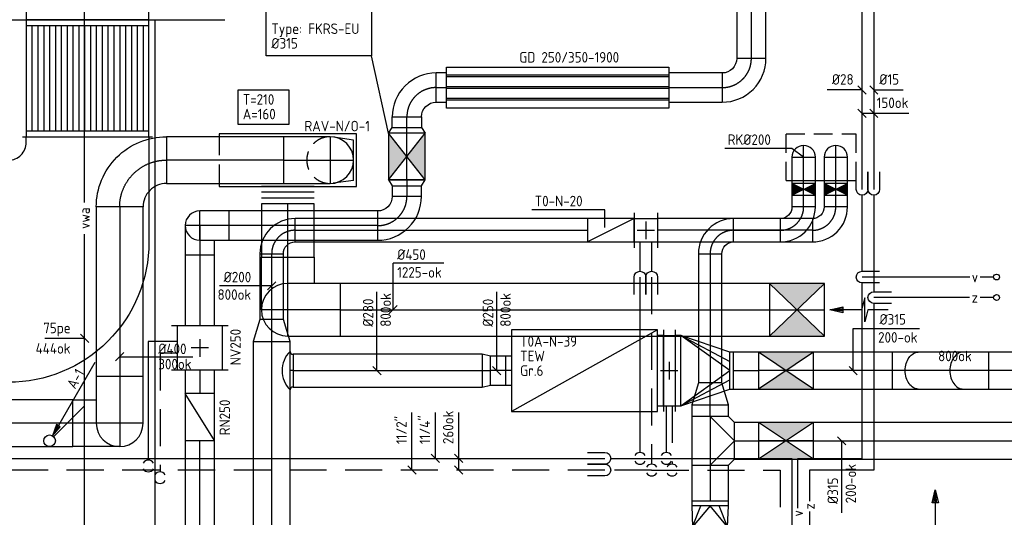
# Model space of a CAD drawing. Header units: millimetres. Extents: x 83336 to 140913, y 137697 to 176199.
# Tile 26 of 45: x 105045 to 113466, y 160746 to 165000. Entities that reach past the tile are written whole.
import ezdxf
from ezdxf.enums import TextEntityAlignment as Align

# ---------------------------------------------------------------- set-up
doc = ezdxf.new("R2010")
doc.units = ezdxf.units.MM
doc.header["$LTSCALE"] = 50
for name, pattern in [('CENTER2', [28.575, 19.05, -3.175, 3.175, -3.175]), ('CENTRE', [2, 1.25, -0.25, 0.25, -0.25]), ('DASHED2', [9.525, 6.35, -3.175]), ('HIDDEN2', [4.7625, 3.175, -1.5875])]:
    doc.linetypes.add(name, pattern=pattern)
doc.layers.get('0').update_dxf_attribs({"linetype": 'CONTINUOUS'})
for name, color, linetype in [('08', 252, 'CONTINUOUS'), ('AL23----_VLOEREN', 8, 'CONTINUOUS'), ('WL52----_PIJL', 2, 'CONTINUOUS'), ('WL520000_VWA', 4, 'CONTINUOUS'), ('WL54----_SYMBOOL', 2, 'CONTINUOUS'), ('WL540000_V', 1, 'CONTINUOUS'), ('WL540000_Z', 1, 'CONTINUOUS'), ('WL561---_SYMBOOL', 2, 'CONTINUOUS'), ('WL5611--_CV-A', 3, 'CONTINUOUS'), ('WL5612--_CV-R', 3, 'DASHED2'), ('WL570---_HARTLIJN', 1, 'CENTRE'), ('WL5771--_T_KANAAL-C', 3, 'CONTINUOUS'), ('WL5771--_T_KANAAL-H', 1, 'CONTINUOUS'), ('WL5771--_T_KANAAL-H2', 1, 'CONTINUOUS'), ('WL5771--_T_ORNAMENT-C', 2, 'CONTINUOUS'), ('WL5771--_T_PIJL', 1, 'CONTINUOUS'), ('WL5772--_R_FLEX-C', 2, 'CONTINUOUS'), ('WL5772--_R_KANAAL-C', 4, 'CONTINUOUS'), ('WL5772--_R_KANAAL-H', 1, 'CONTINUOUS'), ('WL5772--_R_KANAAL-H2', 1, 'CONTINUOUS'), ('WL5772--_R_PIJL', 1, 'CONTINUOUS'), ('WL5773--_HARTLIJN', 1, 'CENTER2'), ('WM520---_MATEN-B', 1, 'CONTINUOUS'), ('WM540---_MATEN-B', 1, 'CONTINUOUS'), ('WM560---_MATEN-B', 1, 'CONTINUOUS'), ('WM570---_R_MATEN-B', 1, 'CONTINUOUS'), ('WM570---_T_MATEN-B', 1, 'CONTINUOUS'), ('WM5771--_T_MATEN-B', 1, 'CONTINUOUS'), ('WT520---_CODE', 7, 'CONTINUOUS'), ('WT540---_CODE', 7, 'CONTINUOUS'), ('WT5771--_BIJSCHRIFT', 7, 'CONTINUOUS'), ('WT5772--_BIJSCHRIFT', 7, 'CONTINUOUS')]:
    doc.layers.add(name, color=color, linetype=linetype)
doc.styles.add('CV-MAATVOEREN', font='simplex.shx')
doc.styles.add('MAATVOERING', font='iso.shx')
doc.styles.add('NORTXT', font='isocp.shx')
doc.styles.add('SA-BEMATEN', font='iso.shx')
doc.styles.add('Smalschuin', font='isocp.shx')

# ---------------------------------------------------------------- blocks, each defined once
blk = doc.blocks.new('OBO20000090ZH')
blk.add_lwpolyline([(-100, -200), (100, -200), (100, 0, 1), (-100, 0)], format="xyb", close=True)
at = {"layer": 'WL5773--_HARTLIJN'}
for points in [[(0, -200), (0, 100)], [(-100, 0), (100, 0)]]:
    blk.add_lwpolyline(points, dxfattribs=at)
blk = doc.blocks.new('SS53TP06')
blk.add_circle((0, 0), 0.5)
blk = doc.blocks.new('MVLINE')
blk.add_line((35.4, -35.4), (-35.4, 35.4))
blk = doc.blocks.new('BO_WZ')
blk.add_lwpolyline([(-1.5, 0.5), (0, 0.5, -1), (0, -0.5), (-1.5, -0.5)], format="xyb")
at = {"invisible_edges": 15}
for points in [[(-0.6, 0.5, 0), (-0.6, -0.5, 0), (0, -0.5, 0), (0, 0.5, 0)], [(0, 0, 0), (0.155, 0.476, 0), (0, 0.5, 0)], [(0, 0, 0), (0.294, 0.405, 0), (0.155, 0.476, 0)], [(0, 0, 0), (0.405, 0.294, 0), (0.294, 0.405, 0)], [(0, 0, 0), (0.476, 0.155, 0), (0.405, 0.294, 0)], [(0, 0, 0), (0.5, 0, 0), (0.476, 0.155, 0)], [(0, 0, 0), (0, -0.5, 0), (0.155, -0.476, 0)], [(0, 0, 0), (0.155, -0.476, 0), (0.294, -0.405, 0)], [(0, 0, 0), (0.294, -0.405, 0), (0.405, -0.294, 0)], [(0, 0, 0), (0.405, -0.294, 0), (0.476, -0.155, 0)], [(0, 0, 0), (0.476, -0.155, 0), (0.5, 0, 0)]]:
    blk.add_3dface(points, dxfattribs=at)
blk = doc.blocks.new('KARO')
for p, q in [((1, 0.5), (0, 0.5)), ((0, -0.5), (1, -0.5))]:
    blk.add_line(p, q)
at = {"layer": 'WL5773--_HARTLIJN'}
blk.add_line((0, 0), (1, 0), dxfattribs=at)
blk = doc.blocks.new('OBK3150047000')
blk.add_lwpolyline([(0, -157.5), (470, -157.5), (470, 157.5), (0, 157.5)], close=True)
at = {"layer": 'WL5771--_T_KANAAL-H'}
for p, q in [((0, -157.5), (470, 157.5)), ((0, 157.5), (470, -157.5))]:
    blk.add_line(p, q, dxfattribs=at)
at = {"layer": 'WL5771--_T_KANAAL-H2'}
for points in [[(0, 157.5), (470, 157.5), (235, 0)], [(0, -157.5), (470, -157.5), (235, 0)]]:
    blk.add_solid(points, dxfattribs=at)
at = {"layer": 'WL5773--_HARTLIJN'}
blk.add_line((0, 0), (470, 0), dxfattribs=at)
blk = doc.blocks.new('afzpijl')
for points in [[(0, -10), (0, -6.52), (-2.06, -5.97), (2.06, -5.97), (0, -5.41), (0, 0)], [(-0.26, -2.22), (0, 0)], [(0.26, -2.22), (0, 0)]]:
    blk.add_lwpolyline(points)
blk.add_lwpolyline([(0.52, -2.22), (-0.52, -2.22), (0, 0)], close=True)
blk = doc.blocks.new('OBK4500047000')
blk.add_lwpolyline([(0, -225), (470, -225), (470, 225), (0, 225)], close=True)
at = {"layer": 'WL5772--_R_KANAAL-H'}
for p, q in [((0, -225), (470, 225)), ((0, 225), (470, -225))]:
    blk.add_line(p, q, dxfattribs=at)
at = {"layer": 'WL5772--_R_KANAAL-H2'}
for points in [[(0, 225), (470, 225), (235, 0)], [(0, -225), (470, -225), (235, 0)]]:
    blk.add_solid(points, dxfattribs=at)
at = {"layer": 'WL5773--_HARTLIJN'}
blk.add_line((0, 0), (470, 0), dxfattribs=at)
blk = doc.blocks.new('RB45DO')
blk.add_lwpolyline([(0.707107, 0.5), (0, 0.5), (0, -0.5), (0.707107, -0.5, 0.133256), (0.835518, -0.465158, 0.106756), (0.957107, -0.353553, 0.082828), (1.032249, -0.198077, 0.071352), (1.06066, 0, 0.071352), (1.032249, 0.198077, 0.082828), (0.957107, 0.353553, 0.106756), (0.835518, 0.465158, 0.133256)], format="xyb", close=True)
at = {"layer": 'WL570---_HARTLIJN'}
blk.add_line((0, 0), (1.06066, 0), dxfattribs=at)
blk = doc.blocks.new('OBO31500045N')
at = {"xscale": 315, "yscale": 315, "zscale": 315}
blk.add_blockref('RB45DO', (0, 0), dxfattribs=at)
blk = doc.blocks.new('RB45UP')
blk.add_lwpolyline([(0, -0.5), (0.707107, -0.5), (0.707107, 0.5), (0, 0.5, -0.133256), (0.128411, 0.465158, -0.106756), (0.25, 0.353553, -0.082828), (0.325143, 0.198077, -0.071352), (0.353553, 0, -0.071352), (0.325143, -0.198077, -0.082828), (0.25, -0.353553, -0.106756), (0.128411, -0.465158, -0.133256)], format="xyb", close=True)
at = {"layer": 'WL570---_HARTLIJN'}
blk.add_line((0, 0), (0.707107, 0), dxfattribs=at)
blk = doc.blocks.new('OBO31500045O')
at = {"xscale": 315, "yscale": 315, "zscale": 315}
blk.add_blockref('RB45UP', (0, 0), dxfattribs=at)
blk = doc.blocks.new('TOEPIJL')
blk.add_line((0, 0), (0, -15))
blk.add_lwpolyline([(0.52, -2.22), (-0.52, -2.22), (0, 0)], close=True)
for points in [[(-0.26, -2.22), (0, 0)], [(0.26, -2.22), (0, 0)]]:
    blk.add_lwpolyline(points)
blk = doc.blocks.new('OBO40000090ZH')
blk.add_lwpolyline([(-200, -400), (200, -400), (200, 0, 1), (-200, 0)], format="xyb", close=True)
at = {"layer": 'WL5773--_HARTLIJN'}
for points in [[(0, -400), (0, 200)], [(-200, 0), (200, 0)]]:
    blk.add_lwpolyline(points, dxfattribs=at)
blk = doc.blocks.new('OSV31520001880G')
blk.add_lwpolyline([(0, -157.5), (188, -100), (188, 100), (0, 157.5)], close=True)
at = {"layer": 'WL5773--_HARTLIJN'}
blk.add_line((0, 0), (188, 0), dxfattribs=at)
blk = doc.blocks.new('OBO20000090H')
blk.add_lwpolyline([(100, -200, 0.414214), (-200, 100), (-200, -100, -0.414214), (-100, -200)], format="xyb", close=True)
at = {"invisible_edges": 15}
for points in [[(-182.6, -101.5), (-147.9, 95.4), (-200, 100), (-200, -100)], [(-165.8, -106), (-97.4, 81.9), (-147.9, 95.4), (-182.6, -101.5)], [(-150, -113.4), (-50, 59.8), (-97.4, 81.9), (-165.8, -106)], [(-135.7, -123.4), (-7.2, 29.8), (-50, 59.8), (-150, -113.4)], [(-123.4, -135.7), (29.8, -7.2), (-7.2, 29.8), (-135.7, -123.4)], [(-113.4, -150), (59.8, -50), (29.8, -7.2), (-123.4, -135.7)], [(-106, -165.8), (81.9, -97.4), (59.8, -50), (-113.4, -150)], [(-101.5, -182.6), (95.4, -147.9), (81.9, -97.4), (-106, -165.8)], [(-100, -200), (100, -200), (95.4, -147.9), (-101.5, -182.6)]]:
    blk.add_3dface(points, dxfattribs=at)
at = {"layer": 'WL5773--_HARTLIJN'}
blk.add_arc((-200, -200), 200, 0, 90, dxfattribs=at)
blk = doc.blocks.new('OBK2000010000')
blk.add_lwpolyline([(0, -100), (100, -100), (100, 100), (0, 100)], close=True)
blk.add_lwpolyline([(0, -100), (100, -100), (100, 100), (0, 100)], close=True)
at = {"layer": 'WL5771--_T_KANAAL-H'}
for p, q in [((0, -100), (100, 100)), ((0, 100), (100, -100))]:
    blk.add_line(p, q, dxfattribs=at)
at = {"layer": 'WL5771--_T_KANAAL-H2'}
for points in [[(0, 100), (100, 100), (50, 0)], [(0, -100), (100, -100), (50, 0)]]:
    blk.add_solid(points, dxfattribs=at)
at = {"layer": 'WL5773--_HARTLIJN'}
blk.add_line((0, 0), (100, 0), dxfattribs=at)
blk = doc.blocks.new('OBX200200040000')
blk.add_lwpolyline([(0, -100), (400, -100), (400, 100), (0, 100)], close=True)
at = {"layer": 'WL5771--_T_KANAAL-H'}
blk.add_line((0, -100), (400, 100), dxfattribs=at)
blk = doc.blocks.new('VVS200200200200020000')
for p, q in [((-150, 200), (150, 200)), ((-100, 0), (-100, 200)), ((100, 0), (100, 200)), ((-150, 0), (150, 0))]:
    blk.add_line(p, q)
at = {"layer": 'WL5771--_T_KANAAL-H'}
for p, q in [((0, 25), (0, 175)), ((-75, 100), (75, 100))]:
    blk.add_line(p, q, dxfattribs=at)
at = {"color": 1, "style": 'CV-MAATVOEREN', "flags": 9}
for tag, p in [('VERW-UNIT', (200, 200)), ('CV-GROEP', (200, 45.7))]:
    blk.add_attdef(tag, p, '', height=90, dxfattribs=at)
blk = doc.blocks.new('OZA31502800900')
blk.add_lwpolyline([(-165, 0, 0.414214), (-140, 25), (140, 25, 0.414214), (165, 0, 0.414214)], format="xyb")
at = {"layer": 'WL5771--_T_KANAAL-H'}
blk.add_arc((0, 165), 233.3, 225, 315, dxfattribs=at)
at = {"layer": 'WL5773--_HARTLIJN'}
blk.add_line((0, 25), (0, 0), dxfattribs=at)
blk = doc.blocks.new('OSV2802500710G')
blk.add_lwpolyline([(0, -140), (71, -125), (71, 125), (0, 140)], close=True)
at = {"layer": 'WL5773--_HARTLIJN'}
blk.add_line((0, 0), (71, 0), dxfattribs=at)
blk = doc.blocks.new('VBX60020300250125000')
blk.add_lwpolyline([(50, -350), (1300, -350), (1300, 350), (50, 350)], close=True)
for points in [[(50, 300), (0, 300), (0, -300), (50, -300)], [(1300, -125), (1350, -125), (1350, 125), (1300, 125)]]:
    blk.add_lwpolyline(points)
at = {"layer": 'WL5771--_T_KANAAL-H'}
blk.add_line((50, -350), (1300, 350), dxfattribs=at)
at = {"layer": 'WL5773--_HARTLIJN'}
blk.add_line((1300, 0), (1350, 0), dxfattribs=at)
blk = doc.blocks.new('VVS600203600203010000')
for p, q in [((-350, 100), (350, 100)), ((-300, 0), (-300, 100)), ((300, 0), (300, 100)), ((-350, 0), (350, 0))]:
    blk.add_line(p, q)
at = {"layer": 'WL5771--_T_KANAAL-H'}
for p, q in [((0, -25), (0, 125)), ((-75, 50), (75, 50))]:
    blk.add_line(p, q, dxfattribs=at)
at = {"color": 1, "style": 'CV-MAATVOEREN', "flags": 9}
for tag, p in [('VERW-UNIT', (400, 100)), ('CV-GROEP', (400, -54.3))]:
    blk.add_attdef(tag, p, '', height=90, dxfattribs=at)
blk = doc.blocks.new('VRO6002030031550000-0')
for p, q in [((50, -300), (50, 300)), ((470, -157.5), (470, 157.5))]:
    blk.add_line(p, q)
blk.add_lwpolyline([(0, 300), (0, -300), (50, -300), (470, -157.5), (500, -157.5), (500, 157.5), (470, 157.5), (50, 300)], close=True)
at = {"layer": 'WL5771--_T_KANAAL-H'}
for p, q in [((50, 300), (470, 78.75)), ((50, -300), (470, -78.75))]:
    blk.add_line(p, q, dxfattribs=at)
blk.add_lwpolyline([(50, -300), (470, 0), (50, 300)], dxfattribs=at)
blk = doc.blocks.new('BO1_WZ')
for start, end in [(30, 150), (210, 330)]:
    blk.add_arc((0, 0), 0.5, start, end)
at = {"invisible_edges": 15}
blk.add_3dface([(-0.01, 0.49), (-0.01, -0.49), (0.01, -0.49), (0.01, 0.49)], dxfattribs=at)
blk = doc.blocks.new('SS52PY02')
for points in [[(7.747, 13.4112), (0.508, 0.8636), (1.8288, 2.3876), (1.1684, 2.7686), (0.508, 0.8636)], [(1.2446, 2.54), (0.7366, 1.397)], [(0.8636, 1.3462), (1.6002, 2.3368)]]:
    blk.add_lwpolyline(points)
blk.add_circle((0, 0), 1)
blk = doc.blocks.new('VRO3002500031525000-0')
for p, q in [((30, -150), (30, 150)), ((210, -157.5), (210, 157.5))]:
    blk.add_line(p, q)
blk.add_lwpolyline([(0, 150), (0, -150), (30, -150), (210, -157.5), (250, -157.5), (250, 157.5), (210, 157.5), (30, 150)], close=True)
at = {"layer": 'WL5772--_R_KANAAL-H'}
for p, q in [((30, 150), (210, 78.75)), ((30, -150), (210, -78.75))]:
    blk.add_line(p, q, dxfattribs=at)
blk.add_lwpolyline([(30, -150), (210, 0), (30, 150)], dxfattribs=at)
blk = doc.blocks.new('OTS31531531500H-R')
blk.add_lwpolyline([(-207.5, -157.5), (207.5, -157.5), (207.5, 157.5), (157.5, 207.5), (-157.5, 207.5), (-207.5, 157.5)], close=True)
at = {"layer": 'WL5772--_R_KANAAL-H'}
blk.add_lwpolyline([(-207.5, 0), (0, 207.5), (207.5, 0)], dxfattribs=at)
at = {"layer": 'WL5773--_HARTLIJN'}
blk.add_line((-207.5, 0), (207.5, 0), dxfattribs=at)
blk = doc.blocks.new('OBO20000090R')
blk.add_lwpolyline([(300, -200, 0.414214), (0, 100), (0, -100, -0.414214), (100, -200)], format="xyb", close=True)
at = {"invisible_edges": 15}
for points in [[(17.4, -101.5), (52.1, 95.4), (0, 100), (0, -100)], [(34.2, -106), (102.6, 81.9), (52.1, 95.4), (17.4, -101.5)], [(50, -113.4), (150, 59.8), (102.6, 81.9), (34.2, -106)], [(64.3, -123.4), (192.8, 29.8), (150, 59.8), (50, -113.4)], [(76.6, -135.7), (229.8, -7.2), (192.8, 29.8), (64.3, -123.4)], [(86.6, -150), (259.8, -50), (229.8, -7.2), (76.6, -135.7)], [(94, -165.8), (281.9, -97.4), (259.8, -50), (86.6, -150)], [(98.5, -182.6), (295.4, -147.9), (281.9, -97.4), (94, -165.8)], [(100, -200), (300, -200), (295.4, -147.9), (98.5, -182.6)]]:
    blk.add_3dface(points, dxfattribs=at)
at = {"layer": 'WL5773--_HARTLIJN'}
blk.add_arc((0, -200), 200, 0, 90, dxfattribs=at)
blk = doc.blocks.new('OBO45000090ZE_0')
blk.add_lwpolyline([(-225, 0), (-225, 450), (225, 450), (225, 225)])
at = {"layer": 'WL5773--_HARTLIJN'}
blk.add_line((0, 0), (0, 450), dxfattribs=at)
blk = doc.blocks.new('OBO45000090ZE')
blk.add_lwpolyline([(-225, 0), (225, 0), (225, 450, 1), (-225, 450)], format="xyb", close=True)
at = {"layer": 'WL5773--_HARTLIJN'}
for points in [[(0, 0), (0, 675)], [(-225, 450), (225, 450)]]:
    blk.add_lwpolyline(points, dxfattribs=at)
blk = doc.blocks.new('flline450')
blk.add_line((0, -225), (0, 225))
blk = doc.blocks.new('OEX4500020000')
at = {"rotation": 90}
for p in [(0, 0), (0, -50), (0, -100), (0, -150)]:
    blk.add_blockref('flline450', p, dxfattribs=at)
blk = doc.blocks.new('KARH')
for p, q in [((1, 0.5), (0, 0.5)), ((0, 0), (0, 0)), ((1, 0), (1, 0)), ((0, -0.5), (1, -0.5))]:
    blk.add_line(p, q)
at = {"invisible_edges": 15}
blk.add_3dface([(0, 0.5), (0, -0.5), (1, -0.5), (1, 0.5)], dxfattribs=at)
blk = doc.blocks.new('VVB190070010507005050015009')
for p, q in [((-1150, -555), (-1150, 555)), ((-980, -725), (980, -725))]:
    blk.add_line(p, q)
blk.add_lwpolyline([(-950, -725), (-950, -675, 0.414214), (-1100, -525), (-1150, -525), (-1150, 525), (-250, 525, -0.414214), (950, -675), (950, -725)], format="xyb", close=True)
blk = doc.blocks.new('VSP10507001050700400100000')
for p, q in [((0, -555), (0, 555)), ((1000, -555), (1000, 555))]:
    blk.add_line(p, q)
blk.add_lwpolyline([(0, -525), (1000, -525), (1000, 525), (0, 525)], close=True)
at = {"layer": 'WL5771--_T_KANAAL-H'}
for p, q in [((50, -525), (50, 525)), ((950, -525), (950, 525)), ((50, 475), (950, 475)), ((50, 425), (950, 425)), ((50, 375), (950, 375)), ((50, 325), (950, 325)), ((50, 275), (950, 275)), ((50, 225), (950, 225)), ((50, 175), (950, 175)), ((50, 125), (950, 125)), ((50, 75), (950, 75)), ((50, 25), (950, 25)), ((50, -25), (950, -25)), ((50, -75), (950, -75)), ((50, -125), (950, -125)), ((50, -175), (950, -175)), ((50, -225), (950, -225)), ((50, -275), (950, -275)), ((50, -325), (950, -325)), ((50, -375), (950, -375)), ((50, -425), (950, -425)), ((50, -475), (950, -475))]:
    blk.add_line(p, q, dxfattribs=at)
blk = doc.blocks.new('OBO40000090H')
blk.add_lwpolyline([(200, -400, 0.414214), (-400, 200), (-400, -200, -0.414214), (-200, -400)], format="xyb", close=True)
at = {"invisible_edges": 15}
for points in [[(-365.3, -203), (-295.8, 190.9), (-400, 200), (-400, -200)], [(-331.6, -212.1), (-194.8, 163.8), (-295.8, 190.9), (-365.3, -203)], [(-300, -226.8), (-100, 119.6), (-194.8, 163.8), (-331.6, -212.1)], [(-271.4, -246.8), (-14.3, 59.6), (-100, 119.6), (-300, -226.8)], [(-246.8, -271.4), (59.6, -14.3), (-14.3, 59.6), (-271.4, -246.8)], [(-226.8, -300), (119.6, -100), (59.6, -14.3), (-246.8, -271.4)], [(-212.1, -331.6), (163.8, -194.8), (119.6, -100), (-226.8, -300)], [(-203, -365.3), (190.9, -295.8), (163.8, -194.8), (-212.1, -331.6)], [(-200, -400), (200, -400), (190.9, -295.8), (-203, -365.3)]]:
    blk.add_3dface(points, dxfattribs=at)
at = {"layer": 'WL5773--_HARTLIJN'}
blk.add_arc((-400, -400), 400, 0, 90, dxfattribs=at)
blk = doc.blocks.new('OBO40000090ZH_2')
blk.add_lwpolyline([(0, 200), (400, 200), (400, -200), (200, -200)])
at = {"layer": 'WL5773--_HARTLIJN'}
blk.add_line((0, 0), (400, 0), dxfattribs=at)
blk = doc.blocks.new('OBK3150040000')
blk.add_lwpolyline([(0, -157.5), (400, -157.5), (400, 157.5), (0, 157.5)], close=True)
at = {"layer": 'WL5771--_T_KANAAL-H'}
for p, q in [((0, -157.5), (400, 157.5)), ((0, 157.5), (400, -157.5))]:
    blk.add_line(p, q, dxfattribs=at)
at = {"layer": 'WL5771--_T_KANAAL-H2'}
for points in [[(0, 157.5), (400, 157.5), (200, 0)], [(0, -157.5), (400, -157.5), (200, 0)]]:
    blk.add_solid(points, dxfattribs=at)
at = {"layer": 'WL5773--_HARTLIJN'}
blk.add_line((0, 0), (400, 0), dxfattribs=at)
blk = doc.blocks.new('cav250')
blk.add_lwpolyline([(0, -125), (400, -125), (400, 125), (0, 125)], close=True)
at = {"layer": 'WL5771--_T_KANAAL-H'}
blk.add_line((0, -125), (400, 125), dxfattribs=at)
blk = doc.blocks.new('CVR250')
at = {"layer": 'WL5771--_T_KANAAL-C'}
blk.add_blockref('cav250', (0, 0), dxfattribs=at)
blk = doc.blocks.new('NW2')
at = {"layer": 'WL5771--_T_KANAAL-C'}
for p, q in [((242.5, 380), (-242.5, 380)), ((-192.5, 380), (-192.5, 0)), ((192.5, 380), (192.5, 0)), ((242.5, 0), (-242.5, 0))]:
    blk.add_line(p, q, dxfattribs=at)
at = {"layer": 'WL5771--_T_KANAAL-H'}
for p, q in [((0, 265), (0, 115)), ((75, 190), (-75, 190))]:
    blk.add_line(p, q, dxfattribs=at)
blk = doc.blocks.new('OBO25000090ZH')
blk.add_lwpolyline([(-125, -250), (125, -250), (125, 0, 1), (-125, 0)], format="xyb", close=True)
at = {"layer": 'WL5773--_HARTLIJN'}
for points in [[(0, -250), (0, 125)], [(-125, 0), (125, 0)]]:
    blk.add_lwpolyline(points, dxfattribs=at)
blk = doc.blocks.new('OBO25000090ZH_0')
blk.add_lwpolyline([(-125, 0), (-125, -250), (125, -250), (125, -125)])
at = {"layer": 'WL5773--_HARTLIJN'}
blk.add_line((0, 0), (0, -250), dxfattribs=at)
blk = doc.blocks.new('OSV3152500500K')
blk.add_lwpolyline([(-50, -157.5), (0, -125), (0, 125), (-50, 157.5)], close=True)
at = {"layer": 'WL5773--_HARTLIJN'}
blk.add_line((-50, 0), (0, 0), dxfattribs=at)
blk = doc.blocks.new('OBO25000090H')
blk.add_lwpolyline([(125, -250, 0.414214), (-250, 125), (-250, -125, -0.414214), (-125, -250)], format="xyb", close=True)
at = {"invisible_edges": 15}
for points in [[(-228.3, -126.9), (-184.9, 119.3), (-250, 125), (-250, -125)], [(-207.2, -132.5), (-121.7, 102.4), (-184.9, 119.3), (-228.3, -126.9)], [(-187.5, -141.7), (-62.5, 74.8), (-121.7, 102.4), (-207.2, -132.5)], [(-169.7, -154.2), (-9, 37.3), (-62.5, 74.8), (-187.5, -141.7)], [(-154.2, -169.7), (37.3, -9), (-9, 37.3), (-169.7, -154.2)], [(-141.7, -187.5), (74.8, -62.5), (37.3, -9), (-154.2, -169.7)], [(-132.5, -207.2), (102.4, -121.7), (74.8, -62.5), (-141.7, -187.5)], [(-126.9, -228.3), (119.3, -184.9), (102.4, -121.7), (-132.5, -207.2)], [(-125, -250), (125, -250), (119.3, -184.9), (-126.9, -228.3)]]:
    blk.add_3dface(points, dxfattribs=at)
at = {"layer": 'WL5773--_HARTLIJN'}
blk.add_arc((-250, -250), 250, 0, 90, dxfattribs=at)
blk = doc.blocks.new('GD250')
at = {"layer": 'WL5771--_T_KANAAL-C', "color": 1}
for p, q in [((1900, 107.5), (0, 107.5)), ((1900, 92.5), (0, 92.5)), ((1900, 7.5), (0, 7.5)), ((1900, -7.5), (0, -7.5)), ((1900, -92.5), (0, -92.5)), ((1900, -107.5), (0, -107.5))]:
    blk.add_line(p, q, dxfattribs=at)
at = {"layer": 'WL5771--_T_KANAAL-C'}
blk.add_lwpolyline([(0, 175), (1900, 175), (1900, -175), (0, -175)], close=True, dxfattribs=at)

msp = doc.modelspace()

# ---------------------------------------------------------------- linework, layer by layer
for p, q in [((106750, 164025), (106750, 164000)), ((107925, 164025), (106750, 164025)), ((107925, 163575), (107925, 164025)), ((106750, 163600), (106750, 163575)), ((106750, 163575), (107925, 163575))]:
    msp.add_line(p, q)
at = {"color": 1, "linetype": 'HIDDEN2'}
msp.add_line((106750, 164000), (106750, 163600), dxfattribs=at)
at = {"layer": '08', "linetype": 'HIDDEN2'}
for p, q in [((111600, 164025), (112200, 164025)), ((111600, 163625), (111600, 164025)), ((112200, 163625), (112200, 164025)), ((111600, 163625), (112200, 163625))]:
    msp.add_line(p, q, dxfattribs=at)
at = {"layer": 'AL23----_VLOEREN'}
for p, q in [((96600, 165000), (106800, 165000)), ((106200, 165000), (106200, 160250))]:
    msp.add_line(p, q, dxfattribs=at)
at = {"layer": 'WL520000_VWA'}
for p, q in [((105600, 163438.125), (105600, 167448.33333)), ((105600, 159088), (105600, 163168.125)), ((105335.35534, 161435.35534), (105600, 161700))]:
    msp.add_line(p, q, dxfattribs=at)
at = {"layer": 'WL540000_V'}
for p, q in [((112250, 163550), (112250, 165232.77778)), ((112250, 162850), (112250, 163500)), ((113170, 162800), (112250, 162800)), ((113375, 162800), (113260, 162800)), ((112250, 161250), (112250, 162750)), ((111700, 161250), (112250, 161250)), ((111700, 160825), (111700, 161250))]:
    msp.add_line(p, q, dxfattribs=at)
at = {"layer": 'WL540000_Z'}
for p, q in [((112350, 165310.55556), (112350, 163550)), ((112350, 163500), (112350, 162675)), ((113168.88889, 162625), (112350, 162625)), ((113375, 162625), (113258.88889, 162625)), ((112350, 162575), (112350, 161150)), ((112350, 161150), (111800, 161150)), ((111800, 161150), (111800, 160885)), ((111800, 160795), (111800, 157050))]:
    msp.add_line(p, q, dxfattribs=at)
at = {"layer": 'WL5611--_CV-A'}
for p, q in [((110350, 163100), (110350, 162850)), ((110350, 162800), (110350, 161300)), ((106144.98833, 162248.0413), (106144.98833, 161234.88548)), ((106389.51274, 162248.0413), (106144.98833, 162248.0413)), ((110575, 161700), (110575, 161300)), ((99950, 161250), (110050, 161250)), ((110100, 161250), (110350, 161250)), ((110350, 161250), (110575, 161250)), ((110575, 161250), (111650, 161250)), ((111650, 161250), (111650, 156000))]:
    msp.add_line(p, q, dxfattribs=at)
at = {"layer": 'WL5612--_CV-R'}
for p, q in [((110450, 163100), (110450, 162850)), ((110450, 162800), (110450, 161200)), ((106244.98833, 162148.0413), (106244.98833, 161134.88548)), ((106389.51274, 162148.0413), (106244.98833, 162148.0413)), ((110625, 161700), (110625, 161200)), ((110050, 161150), (100050, 161150)), ((110450, 161150), (110100, 161150)), ((110450, 161150), (111550, 161150)), ((111550, 161150), (111550, 156100))]:
    msp.add_line(p, q, dxfattribs=at)
at = {"layer": 'WL5771--_T_ORNAMENT-C'}
msp.add_lwpolyline([(106912.07712, 164400.83344), (107346.73395, 164400.83344), (107346.73395, 164105.25177), (106912.07712, 164105.25177)], close=True, dxfattribs=at)
at = {"layer": 'WL5772--_R_KANAAL-C'}
for p, q in [((107900, 163970), (107732.22061, 163997.38752)), ((107900, 163625), (107900, 163970)), ((107900, 163625), (107726.54867, 163601.76991))]:
    msp.add_line(p, q, dxfattribs=at)
at = {"layer": 'WL5772--_R_KANAAL-C', "color": 1, "linetype": 'HIDDEN2'}
msp.add_arc((107700, 163800), 200, 90, 270, dxfattribs=at)
at = {"layer": 'WM520---_MATEN-B'}
msp.add_lwpolyline([(105600, 162275), (105575, 162275), (105259.60275, 162275)], dxfattribs=at)
at = {"layer": 'WM540---_MATEN-B'}
for points in [[(112250, 164400), (112200, 164400), (111950.40276, 164400)], [(112350, 164400), (112400, 164400), (112600, 164400)], [(112250, 164200), (112450, 164200), (112650, 164200)]]:
    msp.add_lwpolyline(points, dxfattribs=at)
at = {"layer": 'WM560---_MATEN-B'}
for points in [[(108400, 161150), (108400, 161300), (108400, 161642.04869)], [(108600, 161250), (108600, 161300), (108600, 161642.04869)], [(108800, 161150), (108800, 161300), (108800, 161642.04869)]]:
    msp.add_lwpolyline(points, dxfattribs=at)
at = {"layer": 'WM570---_R_MATEN-B'}
msp.add_line((108238.74295, 162520.76377), (108238.74295, 162920.17481), dxfattribs=at)
for points in [[(108673.17915, 162920.17481), (108673.17915, 162920.17481), (108238.74295, 162920.17481)], [(105900, 162118.67633), (106130.29734, 162118.67633), (106525.90726, 162118.67633)], [(112074.04158, 161400), (112074.04158, 160784.34079), (112074.04158, 160784.34079)]]:
    msp.add_lwpolyline(points, dxfattribs=at)
at = {"layer": 'WM570---_T_MATEN-B'}
for p, q in [((108198.99204, 164029.88548), (108053.00757, 164691.76735)), ((112173.26021, 162359.0866), (112740.08613, 162359.0866))]:
    msp.add_line(p, q, dxfattribs=at)
msp.add_lwpolyline([(107151.90108, 165269.54448), (108053.00757, 165269.54448), (108053.00757, 164691.76735), (107151.90108, 164691.76735)], close=True, dxfattribs=at)
msp.add_lwpolyline([(112173.26021, 162000), (112173.26021, 162359.0866), (112173.26021, 162359.0866)], dxfattribs=at)
at = {"layer": 'WM5771--_T_MATEN-B'}
for points in [[(107200, 162725), (107075, 162725), (106753.11905, 162725)], [(108100, 162000), (108100, 162150), (108100, 162675)], [(109125, 162000), (109125, 162175), (109125, 162675)]]:
    msp.add_lwpolyline(points, dxfattribs=at)
at = {"layer": 'WT5771--_BIJSCHRIFT', "color": 1}
msp.add_lwpolyline([(110050, 163225), (110050, 163375), (109425, 163375)], dxfattribs=at)
at = {"layer": 'WT5772--_BIJSCHRIFT', "color": 1}
msp.add_lwpolyline([(111750, 163825), (111650, 163900), (111075, 163900)], dxfattribs=at)

# ---------------------------------------------------------------- block references
at = {"layer": 'WL52----_PIJL', "xscale": 50, "yscale": 50, "zscale": 50}
msp.add_blockref('SS52PY02', (105300, 161400), dxfattribs=at)
at = {"layer": 'WL54----_SYMBOOL', "xscale": 50, "yscale": 50, "zscale": 50}
for p in [(113400, 162800), (113400, 162625)]:
    msp.add_blockref('SS53TP06', p, dxfattribs=at)
at = {"layer": 'WL540000_V', "xscale": 100, "yscale": 100, "zscale": 100}
for p, rotation in [((112250, 163550), 270), ((112250, 162800), 180)]:
    msp.add_blockref('BO_WZ', p, dxfattribs=dict(at, rotation=rotation))
at = {"layer": 'WL540000_Z', "xscale": 100, "yscale": 100, "zscale": 100}
for p, rotation in [((112350, 163550), 270), ((112350, 162625), 180)]:
    msp.add_blockref('BO_WZ', p, dxfattribs=dict(at, rotation=rotation))
at = {"layer": 'WL561---_SYMBOOL', "xscale": 100, "yscale": 100, "zscale": 100}
for name, p, rotation in [('BO_WZ', (110350, 162800), 90), ('BO_WZ', (110450, 162800), 90), ('BO1_WZ', (110450, 161150), 180), ('BO1_WZ', (106244.98833, 161084.88548), 180)]:
    msp.add_blockref(name, p, dxfattribs=dict(at, rotation=rotation))
for name, p in [('BO_WZ', (110050, 161250)), ('BO1_WZ', (110350, 161250)), ('BO1_WZ', (110575, 161250)), ('BO1_WZ', (106144.98833, 161184.88548)), ('BO_WZ', (110050, 161150)), ('BO1_WZ', (110625, 161150))]:
    msp.add_blockref(name, p, dxfattribs=at)
at = {"layer": 'WL5771--_T_KANAAL-C'}
for name, p, xscale, yscale, zscale, rotation in [('KARH', (105625, 168290), 3290, 1050, 700, 270), ('KARO', (111302.90118, 164669.88548), 3159.076801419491, 250, 250, 90), ('KARO', (108356.49204, 164079.88548), -90, 250, 250, 270), ('KARO', (108356.49204, 163579.88548), 90, 250, 250, 270), ('KARO', (112025, 163600), 25, 200, 200, 90), ('KARO', (112025, 163400), 100, 200, 200, 90), ('KARO', (108106.49204, 163239.88548), 1271.316267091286, 250, 250, 180), ('KARO', (111825, 163200), 1324.999999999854, 200, 200, 180), ('KARO', (106585.17577, 162989.88548), 606.1235987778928, 250, 250, 270), ('KARO', (107200, 162438), 562, 200, 200, 90), ('KARO', (107200, 159190), 3060, 315, 315, 90), ('KARO', (109200, 162000), 129, 250, 250, 180), ('KARO', (113685, 162000), 1850, 315, 315, 179.9999999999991), ('KARO', (106585.17577, 162003.76188), 200, 250, 250, 270), ('KARO', (106585.17577, 160049.32281), 1354.439072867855, 250, 250, 90)]:
    msp.add_blockref(name, p, dxfattribs=dict(at, xscale=xscale, yscale=yscale, zscale=zscale, rotation=rotation))
for name, p, rotation in [('VSP10507001050700400100000', (105625, 165000), 270), ('OBO25000090H', (111302.90118, 164419.88548), 270), ('OBO25000090H', (108356.49204, 164419.88548), 90), ('VVB190070010507005050015009', (105625, 162850), 270), ('OBK3150040000', (108356.49204, 163629.88548), 90), ('OSV3152500500K', (108356.49204, 163579.88548), 270), ('OBK2000010000', (112025, 163500), 90), ('OBO25000090H', (108356.49204, 163239.88548), 270), ('OBO20000090H', (112025, 163200), 270), ('OBO25000090ZH', (106585.17577, 163239.88548), 90), ('OBO20000090H', (107200, 163200), 90), ('OBX200200040000', (110300, 163200), 180), ('VVS200200200200020000', (110300, 163200), 270), ('OSV31520001880G', (107200, 162250), 90), ('VBX60020300250125000', (110550, 162000), 180), ('VVS600203600203010000', (110550, 162000), 270), ('OZA31502800900', (107357.5, 162000), 270), ('OBK3150047000', (111835, 162000), 180), ('OBO31500045O', (112730, 162000), 180), ('OBO31500045N', (113335, 162000), 180), ('CVR250', (106585.17577, 161403.76188), 90)]:
    msp.add_blockref(name, p, dxfattribs=dict(at, rotation=rotation))
for name, p in [('GD250', (108696.49204, 164419.88548)), ('OBO20000090ZH', (112025, 163825)), ('OBO25000090ZH_0', (106585.17577, 163239.88548)), ('NW2', (106585.17577, 162003.76188)), ('VRO6002030031550000-0', (110650, 162000)), ('VRO6002030031550000-0', (110650, 162000)), ('OSV2802500710G', (109000, 162000))]:
    msp.add_blockref(name, p, dxfattribs=at)
for p, xscale, yscale, zscale in [((108606.49204, 164419.88548), 90, 250, 250), ((110596.49204, 164419.88548), 456.4091354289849, 250, 250), ((107400, 163200), 2500.000000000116, 200, 200), ((107383, 162000), 1617, 280, 280), ((111150, 162000), 215, 315, 315)]:
    msp.add_blockref('KARO', p, dxfattribs=dict(at, xscale=xscale, yscale=yscale, zscale=zscale))
at = {"layer": 'WL5771--_T_KANAAL-C', "xscale": -1, "rotation": 270}
msp.add_blockref('OSV3152500500K', (108356.49204, 164079.88548), dxfattribs=at)
at = {"layer": 'WL5771--_T_PIJL', "xscale": 50, "yscale": 50, "zscale": 50}
msp.add_blockref('TOEPIJL', (112875.95353, 160981.15487), dxfattribs=at)
at = {"layer": 'WL5772--_R_FLEX-C'}
msp.add_blockref('OEX4500020000', (107337.5, 163575), dxfattribs=at)
at = {"layer": 'WL5772--_R_KANAAL-C', "xscale": -1}
msp.add_blockref('OBO40000090H', (105900, 163800), dxfattribs=at)
at = {"layer": 'WL5772--_R_KANAAL-C'}
for p, xscale, yscale, zscale, rotation in [((107300, 163800), 1000, 400, 400, 180), ((111750, 163600), 25, 200, 200, 90), ((111750, 163400), 200, 200, 200, 90), ((105900, 163400), 1491.323667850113, 400, 400, 270), ((107337.5, 162970.76377), 454.2362272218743, 450, 450, 90), ((110950, 163000), 1104.5, 200, 200, 270), ((105500, 161550), 3819.702659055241, 400, 400, 180), ((110950, 161607.5), 100, 315, 315, 90), ((110950, 161192.5), 307.5, 315, 315, 270)]:
    msp.add_blockref('KARO', p, dxfattribs=dict(at, xscale=xscale, yscale=yscale, zscale=zscale, rotation=rotation))
for name, p, rotation in [('OBO40000090ZH', (107700, 163800), 270), ('OBK2000010000', (111750, 163500), 90), ('OBO20000090R', (111750, 163400), 270), ('OBO20000090R', (110950, 163000), 90), ('OBO45000090ZE', (107787.5, 162520.76377), 90), ('OBO40000090ZH', (105900, 161550), 180), ('OSV31520001880G', (110950, 161707.5), 90), ('OBO40000090ZH_2', (105900, 161550), 180), ('OTS31531531500H-R', (110950, 161400), 270), ('OBK3150047000', (111835, 161400), 180), ('VRO3002500031525000-0', (110950, 160635), 90)]:
    msp.add_blockref(name, p, dxfattribs=dict(at, rotation=rotation))
for name, p in [('OBO20000090ZH', (111750, 163825)), ('OBO45000090ZE_0', (107337.5, 162520.76377)), ('OBK4500047000', (111458.6824, 162520.76377))]:
    msp.add_blockref(name, p, dxfattribs=at)
for p, xscale, yscale, zscale in [((111150, 163200), 400, 200, 200), ((107787.5, 162520.76377), 4105.257837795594, 450, 450), ((111158, 161400), 3142, 315, 315)]:
    msp.add_blockref('KARO', p, dxfattribs=dict(at, xscale=xscale, yscale=yscale, zscale=zscale))
at = {"layer": 'WL5772--_R_PIJL', "xscale": 50, "yscale": 50, "zscale": 50, "rotation": 90}
msp.add_blockref('afzpijl', (111973.97709, 162520.76377), dxfattribs=at)
at = {"layer": 'WM520---_MATEN-B'}
msp.add_blockref('MVLINE', (105600, 162275), dxfattribs=at)
at = {"layer": 'WM540---_MATEN-B'}
for p in [(112250, 164400), (112350, 164400), (112250, 164200), (112350, 164200)]:
    msp.add_blockref('MVLINE', p, dxfattribs=at)
at = {"layer": 'WM560---_MATEN-B'}
for p in [(108600, 161250), (108800, 161250), (108400, 161150), (108800, 161150)]:
    msp.add_blockref('MVLINE', p, dxfattribs=at)
at = {"layer": 'WM570---_R_MATEN-B', "rotation": 90}
for p in [(108238.74295, 162520.76377), (105900, 162118.67633)]:
    msp.add_blockref('MVLINE', p, dxfattribs=at)
at = {"layer": 'WM570---_R_MATEN-B'}
msp.add_blockref('MVLINE', (112074.04158, 161400), dxfattribs=at)
at = {"layer": 'WM570---_T_MATEN-B'}
msp.add_blockref('MVLINE', (112173.26021, 162000), dxfattribs=at)
at = {"layer": 'WM5771--_T_MATEN-B', "rotation": 90}
msp.add_blockref('MVLINE', (107200, 162725), dxfattribs=at)
at = {"layer": 'WM5771--_T_MATEN-B'}
for p in [(108100, 162000), (109125, 162000)]:
    msp.add_blockref('MVLINE', p, dxfattribs=at)

# ---------------------------------------------------------------- texts
at = {"layer": 'WM520---_MATEN-B', "color": 1, "style": 'MAATVOERING'}
for s, p in [('75pe', (105480.27142, 162320)), ('444ok', (105480.27142, 162145))]:
    msp.add_text(s, height=90, dxfattribs=at).set_placement(p, align=Align.RIGHT)
at = {"layer": 'WM520---_MATEN-B', "style": 'MAATVOERING'}
msp.add_text('A-1', height=90, rotation=60, dxfattribs=at).set_placement((105480.39838, 161857.71511), align=Align.MIDDLE_LEFT)
at = {"layer": 'WM540---_MATEN-B', "color": 1, "style": 'MAATVOERING'}
msp.add_text('%%c28', height=90, dxfattribs=at).set_placement((112177.5, 164445), align=Align.RIGHT)
for s, p in [('%%c15', (112397, 164445)), ('150ok', (112375, 164245))]:
    msp.add_text(s, height=90, dxfattribs=at).set_placement(p)
at = {"layer": 'WM560---_MATEN-B', "color": 1, "style": 'MAATVOERING'}
for s, p in [('260ok', (108755, 161372)), ('11/2"', (108355, 161372)), ('11/4"', (108555, 161372))]:
    msp.add_text(s, height=90, rotation=90, dxfattribs=at).set_placement(p)
at = {"layer": 'WM570---_R_MATEN-B', "color": 1}
for s, style, p in [('%%c450', 'MAATVOERING', (108273.19467, 162947.16683)), ('1225-ok', 'MAATVOERING', (108273.19467, 162795.21399)), ('%%c400', 'NORTXT', (106230.29734, 162141.17633)), ('300ok', 'NORTXT', (106230.29734, 162011.17633))]:
    msp.add_text(s, height=90, dxfattribs=dict(at, style=style)).set_placement(p)
at = {"layer": 'WM570---_R_MATEN-B', "color": 1, "style": 'MAATVOERING'}
for s, p in [('200-ok', (112198.79626, 161202.91903)), ('%%c315', (112044.04158, 161085.77442))]:
    msp.add_text(s, height=90, rotation=90, dxfattribs=at).set_placement(p, align=Align.RIGHT)
at = {"layer": 'WM570---_T_MATEN-B', "color": 1, "style": 'NORTXT'}
msp.add_text('GD 250/350-1900', height=90, dxfattribs=at).set_placement((110171.80207, 164633.77266), align=Align.RIGHT)
at = {"layer": 'WM570---_T_MATEN-B', "color": 1, "style": 'MAATVOERING'}
for s, p in [('%%c315', (112398.50555, 162393.61366)), ('200-ok', (112386.76122, 162239.46059))]:
    msp.add_text(s, height=90, dxfattribs=at).set_placement(p)
at = {"layer": 'WM570---_T_MATEN-B', "color": 1, "style": 'NORTXT'}
for s, p in [('NV250', (106935.91253, 162357.16651)), ('RN250', (106843.61956, 161752.64349))]:
    msp.add_text(s, height=90, rotation=90, dxfattribs=at).set_placement(p, align=Align.RIGHT)
at = {"layer": 'WM5771--_T_MATEN-B', "color": 1, "style": 'MAATVOERING'}
for s, p in [('%%c200', (107025, 162755)), ('800ok', (107025, 162605))]:
    msp.add_text(s, height=90, dxfattribs=at).set_placement(p, align=Align.RIGHT)
for s, p in [('800ok', (108220, 162375)), ('800ok', (109245, 162375)), ('%%c280', (108070, 162375)), ('%%c250', (109095, 162375))]:
    msp.add_text(s, height=90, rotation=90, dxfattribs=at).set_placement(p)
msp.add_text('800ok', height=90, dxfattribs=at).set_placement((112900, 162080))
at = {"layer": 'WT520---_CODE', "color": 1, "style": 'SA-BEMATEN'}
msp.add_text('vwa', height=90, rotation=90, dxfattribs=at).set_placement((105600, 163303.125), align=Align.MIDDLE)
at = {"layer": 'WT540---_CODE', "color": 1, "style": 'SA-BEMATEN'}
for s, p in [('v', (113215, 162800)), ('z', (113213.88889, 162625))]:
    msp.add_text(s, height=90, dxfattribs=at).set_placement(p, align=Align.MIDDLE)
for s, p in [('z', (111800, 160840)), ('v', (111700, 160780))]:
    msp.add_text(s, height=90, rotation=90, dxfattribs=at).set_placement(p, align=Align.MIDDLE)
at = {"layer": 'WT5771--_BIJSCHRIFT', "color": 1}
for s, style, p in [('Type: FKRS-EU', 'Smalschuin', (107197.24007, 164923.24813)), ('%%c315', 'Smalschuin', (107197.24007, 164798.24813)), ('T=210', 'Smalschuin', (106952.79703, 164318.78602)), ('A=160', 'Smalschuin', (106952.79703, 164193.78602)), ('T0-N-20', 'MAATVOERING', (109450, 163450)), ('T0A-N-39', 'MAATVOERING', (109325, 162250)), ('TEW', 'MAATVOERING', (109325, 162125)), ('Gr.6', 'MAATVOERING', (109325, 162000))]:
    msp.add_text(s, height=90, dxfattribs=dict(at, style=style)).set_placement(p, align=Align.MIDDLE_LEFT)
at = {"layer": 'WT5772--_BIJSCHRIFT', "color": 1, "style": 'MAATVOERING'}
for s, p in [('RAV-N/O-1', (107480.17365, 164090.98895)), ('RK%%C200', (111100, 163975))]:
    msp.add_text(s, height=90, dxfattribs=at).set_placement(p, align=Align.MIDDLE_LEFT)

doc.saveas('drawing.dxf')
